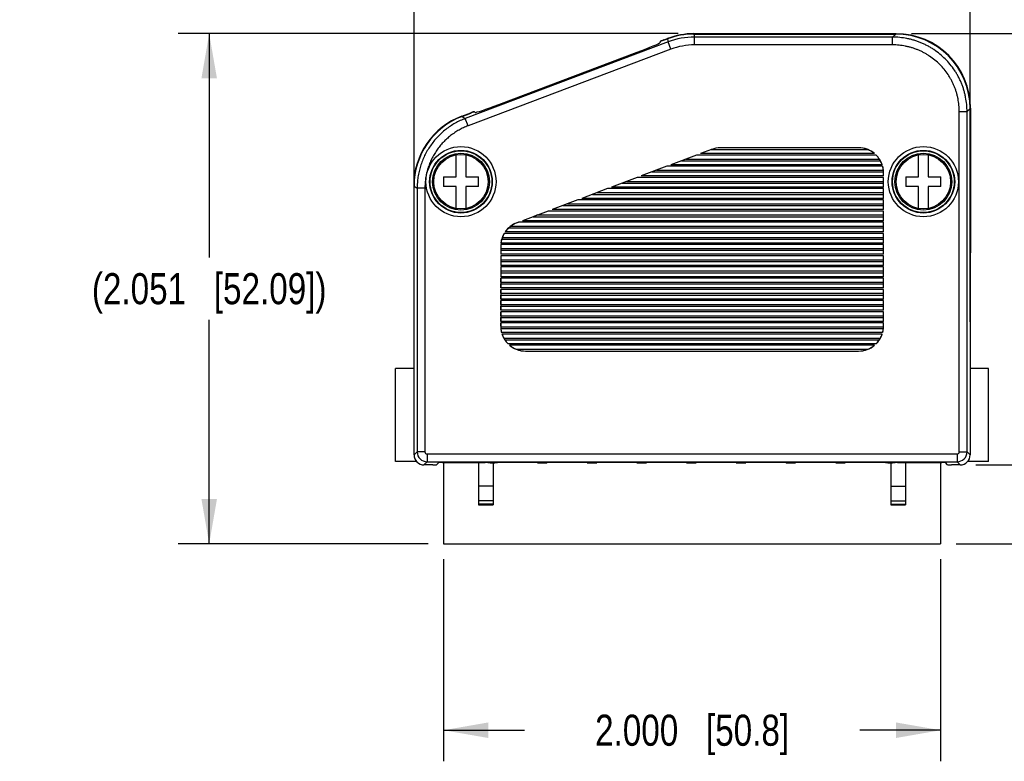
# Model space of a CAD drawing. Header units: inches. Extents: x 0.2 to 16.8, y 0.1 to 10.8.
# Tile 7 of 27: x 3.9 to 7.9, y 5.2 to 8.1. Entities that reach past the tile are written whole.
import ezdxf

# ---------------------------------------------------------------- set-up
doc = ezdxf.new("R2010")
doc.units = ezdxf.units.IN
doc.header["$LTSCALE"] = 0.935
doc.header["$MEASUREMENT"] = 0
doc.layers.get('0').update_dxf_attribs({"linetype": 'CONTINUOUS'})
doc.layers.add('DIMENSIONS', color=7, linetype='CONTINUOUS')
doc.styles.get("Standard").update_dxf_attribs({"font": 'txt', "width": 0.8})
doc.dimstyles.new('DIMSTYLE_1', dxfattribs={"dimtxt": 0.125, "dimasz": 0.18, "dimexe": 0.125, "dimexo": 0.0625, "dimgap": 0.0625, "dimtad": 0, "dimtih": 1, "dimtoh": 1, "dimdec": 3, "dimzin": 4, "dimdsep": 46, "dimtxsty": 'STANDARD', "dimblk": '_FILLED', "dimblk1": '_FILLED', "dimblk2": '_FILLED', "dimcen": 0.09, "dimadec": 0, "dimazin": 0, "dimtp": 0.001, "dimtm": 0.001, "dimtfac": 1, "dimtdec": 3, "dimtofl": 0, "dimtmove": 0, "dimatfit": 3, "dimldrblk": '_FILLED', "dimfxl": 1, "dimtolj": 1, "dimtzin": 4, "dimarcsym": 0})

# ---------------------------------------------------------------- blocks, each defined once
blk = doc.blocks.new('_FILLED')
at = {"color": 0, "linetype": 'BYBLOCK'}
blk.add_solid([(0, 0), (-1, 0.174), (-1, -0.174)], dxfattribs=at)
blk = doc.blocks.new('*D2')
at = {"layer": 'DIMENSIONS', "color": 2, "linetype": 'CONTINUOUS'}
for p, q in [((5.5094, 6.9203), (5.5094, 8.9547)), ((7.7471, 6.9203), (7.7471, 8.9547)), ((5.5094, 8.8297), (5.9033, 8.8297)), ((7.7471, 8.8297), (7.3533, 8.8297))]:
    blk.add_line(p, q, dxfattribs=at)
at = {"layer": 'DIMENSIONS', "color": 2, "linetype": 'CONTINUOUS', "xscale": 0.18, "yscale": 0.18, "zscale": 0.18, "rotation": 180}
blk.add_blockref('_FILLED', (5.5094, 8.8297), dxfattribs=at)
at = {"layer": 'DIMENSIONS', "color": 2, "linetype": 'CONTINUOUS', "xscale": 0.18, "yscale": 0.18, "zscale": 0.18}
blk.add_blockref('_FILLED', (7.7471, 8.8297), dxfattribs=at)
at = {"layer": 'DIMENSIONS', "color": 2, "linetype": 'CONTINUOUS', "insert": (6.6283, 8.8922), "char_height": 0.125, "width": 1.325, "attachment_point": 2, "line_spacing_factor": 0.9}
blk.add_mtext('2.238{\\Ftxt.shx;\\W1.000000;\\H0.125000; }[56.84]', dxfattribs=at)
blk = doc.blocks.new('*D4')
at = {"layer": 'DIMENSIONS', "color": 2, "linetype": 'CONTINUOUS'}
for p, q in [((7.5112, 8.0797), (9.4462, 8.0797)), ((9.3212, 8.0797), (9.3212, 7.3376)), ((9.3212, 6.3456), (9.3212, 7.0876)), ((7.7696, 6.3456), (9.4462, 6.3456))]:
    blk.add_line(p, q, dxfattribs=at)
at = {"layer": 'DIMENSIONS', "color": 2, "linetype": 'CONTINUOUS', "xscale": 0.18, "yscale": 0.18, "zscale": 0.18}
for p, rotation in [((9.3212, 8.0797), 90), ((9.3212, 6.3456), 270)]:
    blk.add_blockref('_FILLED', p, dxfattribs=dict(at, rotation=rotation))
at = {"layer": 'DIMENSIONS', "color": 2, "linetype": 'CONTINUOUS', "insert": (9.3212, 7.2751), "char_height": 0.125, "width": 1.325, "attachment_point": 2, "line_spacing_factor": 0.9}
blk.add_mtext('1.734{\\Ftxt.shx;\\W1.000000;\\H0.125000; }[44.04]', dxfattribs=at)
blk = doc.blocks.new('*D5')
at = {"layer": 'DIMENSIONS', "color": 2, "linetype": 'CONTINUOUS'}
for p, q in [((8.5712, 6.3456), (8.5712, 6.7056)), ((7.7696, 6.3456), (8.6962, 6.3456)), ((7.6908, 6.0287), (8.6962, 6.0287)), ((8.5712, 6.0287), (8.5712, 5.7137)), ((8.5712, 5.7137), (8.6887, 5.7137))]:
    blk.add_line(p, q, dxfattribs=at)
at = {"layer": 'DIMENSIONS', "color": 2, "linetype": 'CONTINUOUS', "xscale": 0.18, "yscale": 0.18, "zscale": 0.18}
for p, rotation in [((8.5712, 6.3456), 270), ((8.5712, 6.0287), 90)]:
    blk.add_blockref('_FILLED', p, dxfattribs=dict(at, rotation=rotation))
at = {"layer": 'DIMENSIONS', "color": 2, "linetype": 'CONTINUOUS', "insert": (8.7512, 5.7762), "char_height": 0.125, "width": 1.125, "attachment_point": 1, "line_spacing_factor": 0.9}
blk.add_mtext('.317{\\Ftxt.shx;\\W1.000000;\\H0.125000; }[8.05]', dxfattribs=at)
blk = doc.blocks.new('*D6')
at = {"layer": 'DIMENSIONS', "color": 2, "linetype": 'CONTINUOUS'}
for p, q in [((5.6283, 5.9662), (5.6283, 5.1537)), ((7.6283, 5.9662), (7.6283, 5.1537)), ((5.6283, 5.2787), (5.9533, 5.2787)), ((7.6283, 5.2787), (7.3033, 5.2787))]:
    blk.add_line(p, q, dxfattribs=at)
at = {"layer": 'DIMENSIONS', "color": 2, "linetype": 'CONTINUOUS', "xscale": 0.18, "yscale": 0.18, "zscale": 0.18, "rotation": 180}
blk.add_blockref('_FILLED', (5.6283, 5.2787), dxfattribs=at)
at = {"layer": 'DIMENSIONS', "color": 2, "linetype": 'CONTINUOUS', "xscale": 0.18, "yscale": 0.18, "zscale": 0.18}
blk.add_blockref('_FILLED', (7.6283, 5.2787), dxfattribs=at)
at = {"layer": 'DIMENSIONS', "color": 2, "linetype": 'CONTINUOUS', "insert": (6.6283, 5.3412), "char_height": 0.125, "width": 1.225, "attachment_point": 2, "line_spacing_factor": 0.9}
blk.add_mtext('2.000{\\Ftxt.shx;\\W1.000000;\\H0.125000; }[50.8]', dxfattribs=at)
blk = doc.blocks.new('*D10')
at = {"layer": 'DIMENSIONS', "color": 2, "linetype": 'CONTINUOUS'}
for p, q in [((6.5727, 8.0797), (4.5603, 8.0797)), ((4.6853, 8.0797), (4.6853, 7.1792)), ((4.6853, 6.0287), (4.6853, 6.9292)), ((5.5658, 6.0287), (4.5603, 6.0287))]:
    blk.add_line(p, q, dxfattribs=at)
at = {"layer": 'DIMENSIONS', "color": 2, "linetype": 'CONTINUOUS', "xscale": 0.18, "yscale": 0.18, "zscale": 0.18}
for p, rotation in [((4.6853, 8.0797), 90), ((4.6853, 6.0287), 270)]:
    blk.add_blockref('_FILLED', p, dxfattribs=dict(at, rotation=rotation))
at = {"layer": 'DIMENSIONS', "color": 2, "linetype": 'CONTINUOUS', "insert": (4.6853, 7.1167), "char_height": 0.125, "width": 1.525, "attachment_point": 2, "line_spacing_factor": 0.9}
blk.add_mtext('(2.051{\\Ftxt.shx;\\W1.000000;\\H0.125000; }[52.09])', dxfattribs=at)

msp = doc.modelspace()

# ---------------------------------------------------------------- linework, layer by layer
at = {"color": 7, "linetype": 'CONTINUOUS'}
for p, q in [((6.5319, 8.0465), (5.7158, 7.7385)), ((6.5002, 8.0487), (6.4993, 8.0439)), ((6.5002, 8.0487), (6.5007, 8.0474)), ((6.5137, 8.053), (6.5296, 8.059)), ((6.514, 8.0546), (6.5293, 8.0604)), ((6.514, 8.0546), (6.5145, 8.0533)), ((6.5296, 8.059), (6.5319, 8.0465)), ((6.5429, 8.0172), (6.5319, 8.0465)), ((6.6352, 8.0797), (7.4487, 8.0797)), ((6.6354, 8.0783), (6.6377, 8.0658)), ((6.6354, 8.0783), (7.4474, 8.0783)), ((6.6377, 8.0345), (6.6377, 8.0658)), ((7.4349, 8.0658), (6.6377, 8.0658)), ((7.4474, 8.0783), (7.4349, 8.0658)), ((7.4349, 8.0345), (7.4349, 8.0658)), ((6.5429, 8.0172), (5.7269, 7.7092)), ((5.8505, 7.7945), (6.4073, 8.0046)), ((7.4349, 8.0345), (6.6377, 8.0345)), ((5.7521, 7.7649), (5.7516, 7.7662)), ((5.7516, 7.7662), (5.7554, 7.7632)), ((7.7033, 7.7661), (7.7346, 7.7661)), ((7.7033, 6.3981), (7.7033, 7.7661)), ((7.7471, 7.7786), (7.7346, 7.7661)), ((7.7346, 6.3981), (7.7346, 7.7661)), ((7.7471, 7.7786), (7.7471, 6.3856)), ((7.7485, 7.7799), (7.7485, 7.1978)), ((5.702, 7.7481), (5.7374, 7.7615)), ((5.7033, 7.7472), (5.7386, 7.7605)), ((5.7033, 7.7472), (5.7158, 7.7385)), ((5.7269, 7.7092), (5.7158, 7.7385)), ((5.7378, 7.7602), (5.7374, 7.7615)), ((6.7069, 7.6142), (6.6624, 7.5975)), ((6.7069, 7.614), (6.7054, 7.6135)), ((6.7054, 7.6135), (7.335, 7.6135)), ((7.2983, 7.6206), (6.7422, 7.6206)), ((7.2983, 7.6205), (6.7422, 7.6205)), ((5.6788, 7.504), (5.6788, 7.5922)), ((5.7178, 7.5922), (5.7178, 7.504)), ((6.6464, 7.5915), (6.5429, 7.5525)), ((6.6044, 7.5755), (6.5859, 7.5685)), ((6.5859, 7.5685), (7.386, 7.5685)), ((6.6044, 7.5755), (7.3818, 7.5755)), ((7.3689, 7.5915), (6.6464, 7.5915)), ((7.3623, 7.5975), (6.6624, 7.5975)), ((7.5393, 7.504), (7.5393, 7.5922)), ((7.5783, 7.5922), (7.5783, 7.504)), ((6.5269, 7.5465), (6.4234, 7.5075)), ((6.4849, 7.5305), (6.4664, 7.5235)), ((6.4849, 7.5305), (7.3978, 7.5305)), ((7.395, 7.5465), (6.5269, 7.5465)), ((7.3932, 7.5525), (6.5429, 7.5525)), ((5.6283, 7.504), (5.6283, 7.465)), ((5.6283, 7.504), (5.6788, 7.504)), ((5.7178, 7.504), (5.7683, 7.504)), ((5.7683, 7.465), (5.7683, 7.504)), ((6.4074, 7.5015), (6.3039, 7.4625)), ((7.3984, 7.5015), (6.4074, 7.5015)), ((7.3984, 7.5075), (6.4234, 7.5075)), ((6.4664, 7.5235), (7.3982, 7.5235)), ((7.3984, 7.5075), (7.3984, 7.5205)), ((7.3984, 7.4625), (7.3984, 7.5015)), ((7.4888, 7.504), (7.5393, 7.504)), ((7.4888, 7.504), (7.4888, 7.465)), ((7.5783, 7.504), (7.6288, 7.504)), ((7.6288, 7.465), (7.6288, 7.504)), ((5.5081, 7.4677), (5.5081, 7.1978)), ((5.5094, 6.3856), (5.5094, 7.4668)), ((5.5094, 7.4668), (5.5219, 7.4581)), ((5.5219, 7.4581), (5.5219, 6.3981)), ((5.5533, 7.4581), (5.5219, 7.4581)), ((5.5533, 7.4581), (5.5533, 6.3981)), ((5.6788, 7.465), (5.6283, 7.465)), ((5.6788, 7.3767), (5.6788, 7.465)), ((5.7178, 7.465), (5.7178, 7.3767)), ((5.7683, 7.465), (5.7178, 7.465)), ((6.2879, 7.4565), (6.1844, 7.4175)), ((7.3984, 7.4565), (6.2879, 7.4565)), ((7.3984, 7.4625), (6.3039, 7.4625)), ((6.3654, 7.4855), (6.3468, 7.4785)), ((6.3468, 7.4785), (7.3983, 7.4785)), ((6.3654, 7.4855), (7.3983, 7.4855)), ((7.3983, 7.4785), (7.3983, 7.4855)), ((7.3984, 7.4175), (7.3984, 7.4565)), ((7.5393, 7.465), (7.4888, 7.465)), ((7.5393, 7.3767), (7.5393, 7.465)), ((7.6288, 7.465), (7.5783, 7.465)), ((7.5783, 7.465), (7.5783, 7.3767)), ((6.1684, 7.4115), (6.0649, 7.3725)), ((7.3984, 7.4115), (6.1684, 7.4115)), ((7.3984, 7.4175), (6.1844, 7.4175)), ((6.2459, 7.4405), (6.2273, 7.4335)), ((6.2273, 7.4335), (7.3983, 7.4335)), ((6.2459, 7.4405), (7.3983, 7.4405)), ((7.3983, 7.4335), (7.3983, 7.4405)), ((7.3984, 7.3725), (7.3984, 7.4115)), ((7.3984, 7.3725), (6.0649, 7.3725)), ((6.1264, 7.3955), (6.1078, 7.3885)), ((6.1078, 7.3885), (7.3983, 7.3885)), ((6.1264, 7.3955), (7.3983, 7.3955)), ((7.3983, 7.3885), (7.3983, 7.3955)), ((6.0489, 7.3665), (5.9453, 7.3275)), ((6.0069, 7.3505), (5.9883, 7.3435)), ((5.9883, 7.3435), (7.3983, 7.3435)), ((6.0069, 7.3505), (7.3983, 7.3505)), ((7.3984, 7.3665), (6.0489, 7.3665)), ((7.3983, 7.3435), (7.3983, 7.3505)), ((7.3984, 7.3275), (7.3984, 7.3665)), ((5.8901, 7.2985), (7.3983, 7.2985)), ((5.8985, 7.3055), (7.3983, 7.3055)), ((5.923, 7.319), (5.9294, 7.3215)), ((5.9294, 7.3215), (5.923, 7.319)), ((5.923, 7.319), (5.923, 7.319)), ((7.3984, 7.3215), (5.9294, 7.3215)), ((7.3984, 7.3275), (5.9453, 7.3275)), ((7.3983, 7.3055), (7.3984, 7.3215)), ((7.3983, 7.2985), (7.3983, 7.3055)), ((7.3984, 7.2825), (7.3983, 7.2985)), ((7.3984, 7.2825), (7.3984, 7.3215)), ((5.8623, 7.2535), (7.3983, 7.2535)), ((5.8647, 7.2605), (7.3983, 7.2605)), ((7.3984, 7.2765), (5.8721, 7.2765)), ((7.3984, 7.2825), (5.876, 7.2825)), ((7.3983, 7.2535), (7.3983, 7.2605)), ((7.3984, 7.2375), (7.3984, 7.2765)), ((5.8581, 7.2253), (5.8581, 7.1925)), ((7.3984, 7.2315), (5.8583, 7.2315)), ((5.8583, 7.2155), (5.8583, 7.2085)), ((5.8583, 7.2155), (7.3983, 7.2155)), ((7.3984, 7.2375), (5.8588, 7.2375)), ((7.3983, 7.2085), (7.3983, 7.2155)), ((7.3984, 7.1925), (7.3984, 7.2315)), ((5.5094, 7.1978), (5.5081, 7.1978)), ((5.5087, 7.1828), (5.5094, 7.1821)), ((5.5094, 7.1828), (5.5087, 7.1828)), ((7.3984, 7.1925), (5.8581, 7.1925)), ((5.8581, 7.1865), (5.8581, 7.1475)), ((7.3984, 7.1865), (5.8581, 7.1865)), ((5.8583, 7.2085), (7.3983, 7.2085)), ((5.8583, 7.1705), (5.8583, 7.1635)), ((5.8583, 7.1705), (7.3983, 7.1705)), ((7.3983, 7.1635), (7.3983, 7.1705)), ((7.3984, 7.1475), (7.3984, 7.1865)), ((7.7485, 7.1978), (7.7471, 7.1978)), ((7.7478, 7.1828), (7.7471, 7.1828)), ((7.7478, 7.1828), (7.7471, 7.1821)), ((7.3984, 7.1475), (5.8581, 7.1475)), ((5.8581, 7.1415), (5.8581, 7.1025)), ((7.3984, 7.1415), (5.8581, 7.1415)), ((5.8583, 7.1635), (7.3983, 7.1635)), ((7.3984, 7.1025), (7.3984, 7.1415)), ((7.3984, 7.1025), (5.8581, 7.1025)), ((5.8583, 7.0805), (5.8581, 7.0965)), ((5.8581, 7.0965), (5.8581, 7.0575)), ((7.3984, 7.0965), (5.8581, 7.0965)), ((5.8583, 7.1255), (5.8583, 7.1185)), ((5.8583, 7.1255), (7.3983, 7.1255)), ((5.8583, 7.1185), (7.3983, 7.1185)), ((7.3983, 7.1185), (7.3983, 7.1255)), ((7.3984, 7.0575), (7.3984, 7.0965)), ((5.8581, 7.0575), (5.8583, 7.0735)), ((7.3984, 7.0575), (5.8581, 7.0575)), ((5.8583, 7.0805), (5.8583, 7.0735)), ((5.8583, 7.0805), (7.3983, 7.0805)), ((5.8583, 7.0735), (7.3983, 7.0735)), ((7.3983, 7.0735), (7.3983, 7.0805)), ((5.8583, 7.0355), (5.8581, 7.0515)), ((5.8581, 7.0515), (5.8581, 7.0125)), ((7.3984, 7.0515), (5.8581, 7.0515)), ((5.8581, 7.0125), (5.8583, 7.0285)), ((7.3984, 7.0125), (5.8581, 7.0125)), ((5.8583, 7.0355), (5.8583, 7.0285)), ((5.8583, 7.0355), (7.3983, 7.0355)), ((5.8583, 7.0285), (7.3983, 7.0285)), ((7.3983, 7.0355), (7.3984, 7.0515)), ((7.3983, 7.0285), (7.3983, 7.0355)), ((7.3984, 7.0125), (7.3983, 7.0285)), ((7.3984, 7.0125), (7.3984, 7.0515)), ((5.8583, 6.9905), (5.8581, 7.0065)), ((5.8581, 7.0065), (5.8581, 6.9675)), ((7.3984, 7.0065), (5.8581, 7.0065)), ((5.8581, 6.9675), (5.8583, 6.9835)), ((5.8583, 6.9905), (5.8583, 6.9835)), ((5.8583, 6.9905), (7.3983, 6.9905)), ((5.8583, 6.9835), (7.3983, 6.9835)), ((7.3983, 6.9835), (7.3983, 6.9905)), ((7.3984, 6.9675), (7.3984, 7.0065)), ((7.3984, 6.9675), (5.8581, 6.9675)), ((5.8583, 6.9455), (5.8581, 6.9615)), ((5.8581, 6.9615), (5.8581, 6.9225)), ((7.3984, 6.9615), (5.8581, 6.9615)), ((5.8581, 6.9225), (5.8583, 6.9385)), ((5.8583, 6.9455), (5.8583, 6.9385)), ((5.8583, 6.9455), (7.3983, 6.9455)), ((5.8583, 6.9385), (7.3983, 6.9385)), ((7.3983, 6.9385), (7.3983, 6.9455)), ((7.3984, 6.9225), (7.3984, 6.9615)), ((7.3984, 6.9225), (5.8581, 6.9225)), ((5.8582, 6.9035), (5.8581, 6.9165)), ((5.8581, 6.9165), (5.8581, 6.9035)), ((7.3984, 6.9165), (5.8581, 6.9165)), ((5.8581, 6.9035), (5.8582, 6.9035)), ((5.8583, 6.9005), (7.3982, 6.9005)), ((5.8588, 6.8935), (7.3978, 6.8935)), ((7.3984, 6.9035), (7.3984, 6.9165)), ((7.395, 6.8775), (5.8615, 6.8775)), ((7.3932, 6.8715), (5.8633, 6.8715)), ((5.8705, 6.8555), (7.386, 6.8555)), ((5.8747, 6.8485), (7.3818, 6.8485)), ((7.3689, 6.8325), (5.8876, 6.8325)), ((7.3623, 6.8265), (5.8942, 6.8265)), ((5.9215, 6.8105), (7.335, 6.8105)), ((5.9583, 6.8033), (5.9583, 6.8035)), ((5.9583, 6.8035), (7.2983, 6.8035)), ((5.9583, 6.8033), (7.2983, 6.8033)), ((7.2983, 6.8033), (7.2983, 6.8035)), ((5.4353, 6.3595), (5.4353, 6.7335)), ((5.5094, 6.7335), (5.4353, 6.7335)), ((7.8212, 6.7335), (7.7471, 6.7335)), ((7.8212, 6.3595), (7.8212, 6.7335)), ((5.5094, 6.3856), (5.5219, 6.3981)), ((5.5533, 6.3981), (5.5219, 6.3981)), ((5.5619, 6.3895), (5.5619, 6.3581)), ((5.5619, 6.3895), (7.6946, 6.3895)), ((7.6946, 6.3895), (7.6946, 6.3581)), ((7.7033, 6.3981), (7.7346, 6.3981)), ((7.7471, 6.3856), (7.7346, 6.3981)), ((5.5195, 6.3595), (5.4353, 6.3595)), ((5.5494, 6.3456), (5.5619, 6.3581)), ((5.5851, 6.3456), (5.5494, 6.3456)), ((5.5619, 6.3581), (7.6946, 6.3581)), ((5.6, 6.3462), (5.6087, 6.3549)), ((5.6237, 6.3555), (5.7959, 6.3555)), ((5.6283, 6.3555), (5.6283, 6.0287)), ((5.7692, 6.3555), (5.7692, 6.1844)), ((5.8059, 6.3551), (5.8059, 6.355)), ((5.8159, 6.3545), (5.8347, 6.3545)), ((5.8283, 6.3545), (5.8283, 6.1844)), ((5.8447, 6.355), (5.8447, 6.3551)), ((5.9959, 6.3555), (5.8547, 6.3555)), ((6.0059, 6.3551), (6.0062, 6.3543)), ((6.0162, 6.3539), (6.0344, 6.3539)), ((6.0444, 6.3543), (6.0447, 6.3551)), ((6.1959, 6.3555), (6.0547, 6.3555)), ((6.2059, 6.3551), (6.2062, 6.3543)), ((6.2162, 6.3539), (6.2344, 6.3539)), ((6.2444, 6.3543), (6.2447, 6.3551)), ((6.3959, 6.3555), (6.2547, 6.3555)), ((6.4059, 6.3551), (6.4062, 6.3543)), ((6.4162, 6.3539), (6.4344, 6.3539)), ((6.4444, 6.3543), (6.4447, 6.3551)), ((6.5959, 6.3555), (6.4547, 6.3555)), ((6.6059, 6.3551), (6.6062, 6.3543)), ((6.6162, 6.3539), (6.6344, 6.3539)), ((6.6444, 6.3543), (6.6447, 6.3551)), ((6.7959, 6.3555), (6.6547, 6.3555)), ((6.8059, 6.3551), (6.8062, 6.3543)), ((6.8162, 6.3539), (6.8344, 6.3539)), ((6.8444, 6.3543), (6.8447, 6.3551)), ((6.9959, 6.3555), (6.8547, 6.3555)), ((7.0059, 6.3551), (7.0062, 6.3543)), ((7.0162, 6.3539), (7.0344, 6.3539)), ((7.0444, 6.3543), (7.0447, 6.3551)), ((7.1959, 6.3555), (7.0547, 6.3555)), ((7.2059, 6.3551), (7.2062, 6.3543)), ((7.2162, 6.3539), (7.2344, 6.3539)), ((7.2444, 6.3543), (7.2447, 6.3551)), ((7.3959, 6.3555), (7.2547, 6.3555)), ((7.4059, 6.3551), (7.4059, 6.355)), ((7.4159, 6.3545), (7.4347, 6.3545)), ((7.4283, 6.3545), (7.4283, 6.1844)), ((7.4447, 6.355), (7.4447, 6.3551)), ((7.4547, 6.3555), (7.6328, 6.3555)), ((7.4873, 6.3555), (7.4873, 6.1844)), ((7.6283, 6.3555), (7.6283, 6.0287)), ((7.6565, 6.3462), (7.6478, 6.3549)), ((7.7071, 6.3456), (7.6715, 6.3456)), ((7.7071, 6.3456), (7.6946, 6.3581)), ((7.8212, 6.3595), (7.737, 6.3595)), ((5.8283, 6.26), (5.7692, 6.26)), ((7.4283, 6.26), (7.4873, 6.26)), ((5.8283, 6.201), (5.7692, 6.201)), ((5.8283, 6.1878), (5.7692, 6.1878)), ((5.7692, 6.1844), (5.8283, 6.1844)), ((7.4283, 6.201), (7.4873, 6.201)), ((7.4283, 6.1878), (7.4873, 6.1878)), ((7.4283, 6.1844), (7.4873, 6.1844)), ((5.6283, 6.0287), (7.6283, 6.0287))]:
    msp.add_line(p, q, dxfattribs=at)
for centre, radius in [((5.6983, 7.4845), 0.141), ((5.6983, 7.4845), 0.126), ((5.6983, 7.4845), 0.1242), ((7.5588, 7.4845), 0.141), ((7.5588, 7.4845), 0.126), ((7.5588, 7.4845), 0.1242), ((5.6983, 7.4845), 0.1142), ((5.6983, 7.4845), 0.1095), ((7.5588, 7.4845), 0.1142), ((7.5588, 7.4845), 0.1095)]:
    msp.add_circle(centre, radius, dxfattribs=at)
for centre, radius, start, end in [((6.6377, 7.7662), 0.2996, 89.9948, 110.6799), ((6.6377, 7.7662), 0.2682, 89.9927, 110.682), ((6.7422, 7.5205), 0.1002, 90, 110.634), ((6.7422, 7.5205), 0.1, 90, 110.634), ((7.2983, 7.5205), 0.1002, 50.2336, 90), ((7.2983, 7.5205), 0.1, 68.4348, 90), ((7.2983, 7.5205), 0.1002, 18.6292, 45.1343), ((7.2983, 7.5205), 0.1, 28.6854, 33.367), ((7.2983, 7.5205), 0.1002, 0, 15.0432), ((7.2983, 7.5205), 0.1, 1.7191, 5.7392), ((5.9583, 7.2253), 0.1002, 110.634, 145.1943), ((5.9583, 7.2253), 0.1, 126.6984, 132.9631), ((5.9583, 7.2253), 0.1002, 149.2762, 173.0167), ((5.9583, 7.2253), 0.1, 159.403, 163.6328), ((5.9583, 7.2253), 0.1002, 176.4635, 180), ((5.9583, 6.9035), 0.1002, 180, 195.0432), ((5.9583, 6.9035), 0.1, 181.7191, 185.7392), ((7.2983, 6.9035), 0.1002, 344.9568, 360), ((7.2983, 6.9035), 0.1, 354.2608, 358.2809), ((5.9583, 6.9035), 0.1002, 198.6292, 225.1343), ((5.9583, 6.9035), 0.1, 208.6854, 213.367), ((7.2983, 6.9035), 0.1002, 314.8657, 341.3708), ((7.2983, 6.9035), 0.1, 326.633, 331.3146), ((5.9583, 6.9035), 0.1002, 230.2336, 270), ((7.2983, 6.9035), 0.1002, 270, 309.7664), ((5.9583, 6.9035), 0.1, 248.4348, 270), ((7.2983, 6.9035), 0.1, 270, 291.5652), ((5.5494, 6.3856), 0.0399, 179.9782, 270.0218), ((5.562, 6.3982), 0.04, 180.0977, 269.9023), ((5.5619, 6.3981), 0.00865, 179.9771, 270.0236), ((7.6945, 6.3982), 0.04, 270.0977, 359.9023), ((7.6946, 6.3981), 0.00865, 269.9771, 0.0236), ((7.7072, 6.3856), 0.0399, 269.9782, 0.0218)]:
    msp.add_arc(centre, radius, start, end, dxfattribs=at)
for centre, major_axis, ratio, start_param, end_param in [((6.4058, 8.0087), (0.0936, 0.0353), 0.043661, -1.570796, -0.02618), ((6.514, 8.0524), (0.014, 0.0053), 0.043661, 1.570796, 3.115413), ((6.5142, 8.054), (0.014, 0.0053), 0.043661, 1.570796, 3.115413), ((6.6353, 7.7794), (-0.0539, 0.2954), 0.999017, -0.180245, 0.180245), ((6.6355, 7.778), (-0.0539, 0.2954), 0.999017, -0.180245, 0.180245), ((7.4468, 7.778), (0.2125, 0.2125), 0.998099, -0.784447, 0.784447), ((7.4482, 7.7794), (0.2125, 0.2125), 0.998099, -0.784447, 0.784447), ((5.7376, 7.7609), (0.014, 0.0053), 0.043661, 0.02618, 1.570796), ((5.7388, 7.7599), (0.014, 0.0053), 0.043661, 0.02618, 1.570796), ((5.8489, 7.7986), (0.0936, 0.0353), 0.043661, -3.115413, -1.570796), ((5.8084, 7.4673), (-0.2471, 0.1709), 0.998594, -0.604322, 0.604322), ((5.8097, 7.4664), (0.2471, -0.1709), 0.998594, 2.537271, 3.745914), ((7.2983, 7.5194), (0, 0.101), 0.99994, -0.687106, -0.372394), ((7.2983, 7.5215), (0, 0.0994), 0.99994, -0.997571, -0.790779), ((7.2983, 7.5194), (0, 0.1005), 0.99994, -1.235335, -1.060596), ((7.2983, 7.5215), (0, 0.0999), 0.99994, -1.48149, -1.318794), ((7.2983, 7.5194), (0, 0.1), 0.99994, -1.559887, -1.529889), ((5.9583, 7.2242), (0, 0.1008), 0.99994, 0.742443, 0.954391), ((5.9583, 7.2264), (0, 0.0991), 0.99994, 0.363995, 0.647056), ((5.9583, 7.2242), (0, 0.1003), 0.99994, 1.274683, 1.438093), ((5.9583, 7.2264), (0, 0.0996), 0.99994, 1.043969, 1.221543), ((5.9583, 7.2264), (0, 0.1001), 0.99994, 1.519965, 1.581706), ((5.5087, 7.1978), (0, 0.015), 0.043661, -4.712389, -3.185226), ((7.7478, 7.1978), (0, 0.015), 0.043661, -3.097959, -1.570796), ((5.9583, 6.9045), (0, 0.1), 0.99994, -4.701479, -4.671482), ((5.9583, 6.9024), (0, 0.0999), 0.99994, -4.623082, -4.460387), ((7.2983, 6.9024), (0, 0.0999), 0.99994, -1.822799, -1.660103), ((7.2983, 6.9045), (0, 0.1), 0.99994, -1.611704, -1.581706), ((5.9583, 6.9046), (0, 0.1005), 0.99994, -4.376928, -4.202189), ((7.2983, 6.9046), (0, 0.1005), 0.99994, -2.080997, -1.906257), ((5.9583, 6.9024), (0, 0.0994), 0.99994, -4.139164, -3.932372), ((5.9583, 6.9046), (0, 0.101), 0.99994, -3.828699, -3.513986), ((7.2983, 6.9046), (0, 0.101), 0.99994, -2.769199, -2.454487), ((7.2983, 6.9024), (0, 0.0994), 0.99994, -2.350813, -2.144022), ((5.5851, 6.3463), (0.015, 0), 0.043661, -1.570796, -0.043633), ((5.6237, 6.3549), (0.015, 0), 0.043661, 1.570796, 3.097959), ((5.7959, 6.3551), (0.01, 0), 0.043661, 0.017453, 1.570796), ((5.8159, 6.355), (0.01, 0), 0.043661, -3.124139, -1.570796), ((5.8347, 6.355), (0.01, 0), 0.043661, -1.570796, -0.017453), ((5.8547, 6.3551), (0.01, 0), 0.043661, 1.570796, 3.124139), ((5.9959, 6.3551), (0.01, 0), 0.043661, 0.017453, 1.570796), ((6.0162, 6.3543), (0.01, 0), 0.043661, -3.124139, -1.570796), ((6.0344, 6.3543), (0.01, 0), 0.043661, -1.570796, -0.017453), ((6.0547, 6.3551), (0.01, 0), 0.043661, 1.570796, 3.124139), ((6.1959, 6.3551), (0.01, 0), 0.043661, 0.017453, 1.570796), ((6.2162, 6.3543), (0.01, 0), 0.043661, -3.124139, -1.570796), ((6.2344, 6.3543), (0.01, 0), 0.043661, -1.570796, -0.017453), ((6.2547, 6.3551), (0.01, 0), 0.043661, 1.570796, 3.124139), ((6.3959, 6.3551), (0.01, 0), 0.043661, 0.017453, 1.570796), ((6.4162, 6.3543), (0.01, 0), 0.043661, -3.124139, -1.570796), ((6.4344, 6.3543), (0.01, 0), 0.043661, -1.570796, -0.017453), ((6.4547, 6.3551), (0.01, 0), 0.043661, 1.570796, 3.124139), ((6.5959, 6.3551), (0.01, 0), 0.043661, 0.017453, 1.570796), ((6.6162, 6.3543), (0.01, 0), 0.043661, -3.124139, -1.570796), ((6.6344, 6.3543), (0.01, 0), 0.043661, -1.570796, -0.017453), ((6.6547, 6.3551), (0.01, 0), 0.043661, 1.570796, 3.124139), ((6.7959, 6.3551), (0.01, 0), 0.043661, 0.017453, 1.570796), ((6.8162, 6.3543), (0.01, 0), 0.043661, -3.124139, -1.570796), ((6.8344, 6.3543), (0.01, 0), 0.043661, -1.570796, -0.017453), ((6.8547, 6.3551), (0.01, 0), 0.043661, 1.570796, 3.124139), ((6.9959, 6.3551), (0.01, 0), 0.043661, 0.017453, 1.570796), ((7.0162, 6.3543), (0.01, 0), 0.043661, -3.124139, -1.570796), ((7.0344, 6.3543), (0.01, 0), 0.043661, -1.570796, -0.017453), ((7.0547, 6.3551), (0.01, 0), 0.043661, 1.570796, 3.124139), ((7.1959, 6.3551), (0.01, 0), 0.043661, 0.017453, 1.570796), ((7.2162, 6.3543), (0.01, 0), 0.043661, -3.124139, -1.570796), ((7.2344, 6.3543), (0.01, 0), 0.043661, -1.570796, -0.017453), ((7.2547, 6.3551), (0.01, 0), 0.043661, 1.570796, 3.124139), ((7.3959, 6.3551), (0.01, 0), 0.043661, 0.017453, 1.570796), ((7.4159, 6.355), (0.01, 0), 0.043661, -3.124139, -1.570796), ((7.4347, 6.355), (0.01, 0), 0.043661, -1.570796, -0.017453), ((7.4547, 6.3551), (0.01, 0), 0.043661, 1.570796, 3.124139), ((7.6328, 6.3549), (0.015, 0), 0.043661, 0.043633, 1.570796), ((7.6715, 6.3463), (0.015, 0), 0.043661, -3.097959, -1.570796)]:
    msp.add_ellipse(centre, major_axis=major_axis, ratio=ratio, start_param=start_param, end_param=end_param, dxfattribs=at)
for points, knots in [([(7.7346, 7.7661), (7.7346, 7.7757), (7.7336, 7.7952), (7.7301, 7.8193), (7.7258, 7.8384), (7.7219, 7.8526), (7.7173, 7.8666), (7.7121, 7.8803), (7.7061, 7.8939), (7.6995, 7.9071), (7.6922, 7.9199), (7.6817, 7.9366), (7.667, 7.9564), (7.6471, 7.9783), (7.6252, 7.9982), (7.6054, 8.0128), (7.5888, 8.0234), (7.5759, 8.0306), (7.5627, 8.0373), (7.5492, 8.0432), (7.5354, 8.0485), (7.5214, 8.0531), (7.5072, 8.057), (7.4881, 8.0613), (7.464, 8.0648), (7.4445, 8.0658), (7.4349, 8.0658)], [0, 0, 0, 0, 0.061748, 0.123866, 0.155047, 0.18629, 0.217586, 0.24893, 0.280307, 0.311703, 0.343105, 0.374503, 0.437256, 0.49996, 0.562662, 0.625412, 0.65681, 0.688213, 0.719611, 0.750991, 0.78234, 0.813644, 0.844895, 0.876084, 0.938224, 1, 1, 1, 1]), ([(7.7033, 7.7661), (7.7033, 7.7747), (7.7024, 7.7921), (7.6992, 7.8137), (7.6954, 7.8308), (7.692, 7.8435), (7.6878, 7.8561), (7.6831, 7.8684), (7.6778, 7.8805), (7.6718, 7.8924), (7.6653, 7.9039), (7.6559, 7.9188), (7.6428, 7.9365), (7.625, 7.9562), (7.6054, 7.9739), (7.5876, 7.9871), (7.5727, 7.9965), (7.5612, 8.003), (7.5493, 8.009), (7.5372, 8.0143), (7.5249, 8.019), (7.5124, 8.0232), (7.4997, 8.0266), (7.4826, 8.0304), (7.461, 8.0336), (7.4435, 8.0345), (7.4349, 8.0345)], [0, 0, 0, 0, 0.061755, 0.123877, 0.155059, 0.186303, 0.2176, 0.248943, 0.280319, 0.311714, 0.343115, 0.374512, 0.43726, 0.49996, 0.562658, 0.625404, 0.6568, 0.688201, 0.719598, 0.750978, 0.782327, 0.813631, 0.844882, 0.876074, 0.938218, 1, 1, 1, 1]), ([(5.7158, 7.7385), (5.7088, 7.7359), (5.695, 7.7301), (5.6749, 7.7198), (5.6556, 7.708), (5.6372, 7.6947), (5.6198, 7.6801), (5.6036, 7.6641), (5.5886, 7.647), (5.5749, 7.6288), (5.5627, 7.6095), (5.5519, 7.5894), (5.5427, 7.5686), (5.5352, 7.5472), (5.5293, 7.5253), (5.5251, 7.503), (5.5225, 7.4806), (5.5219, 7.4656), (5.5219, 7.4581)], [0, 0, 0, 0, 0.06193, 0.124085, 0.186432, 0.248939, 0.311578, 0.374321, 0.437126, 0.499956, 0.562787, 0.625595, 0.688345, 0.750995, 0.813514, 0.875876, 0.938049, 1, 1, 1, 1]), ([(5.7269, 7.7092), (5.7206, 7.7069), (5.7082, 7.7017), (5.6903, 7.6925), (5.673, 7.6819), (5.6565, 7.67), (5.6409, 7.6569), (5.6264, 7.6426), (5.6129, 7.6273), (5.6007, 7.6109), (5.5897, 7.5937), (5.5801, 7.5757), (5.5719, 7.5571), (5.5651, 7.5379), (5.5598, 7.5182), (5.556, 7.4983), (5.5538, 7.4783), (5.5532, 7.4648), (5.5533, 7.4581)], [0, 0, 0, 0, 0.061933, 0.12409, 0.186438, 0.248945, 0.311584, 0.374325, 0.437128, 0.499956, 0.562785, 0.625591, 0.68834, 0.750989, 0.813508, 0.875871, 0.938046, 1, 1, 1, 1])]:
    msp.add_open_spline(points, degree=3, knots=knots, dxfattribs=at)

# ---------------------------------------------------------------- dimensions: what is measured, and where the dimension line sits
at = {"layer": 'DIMENSIONS', "color": 2, "linetype": 'CONTINUOUS'}
dim = msp.add_linear_dim(base=(7.7471, 8.8297), p1=(5.5094, 6.8578), p2=(7.7471, 6.8578), dimstyle='DIMSTYLE_1', dxfattribs=at)
dim.commit()
dim.dimension.update_dxf_attribs({"geometry": '*D2', "text_midpoint": (6.6283, 8.8297), "dimtype": 160})
dim = msp.add_linear_dim(base=(4.6853, 6.0287), p1=(6.6352, 8.0797), p2=(5.6283, 6.0287), angle=270, text='(<>)', dimstyle='DIMSTYLE_1', dxfattribs=at)
dim.commit()
dim.dimension.update_dxf_attribs({"geometry": '*D10', "text_midpoint": (4.6853, 7.0542), "dimtype": 160})
for base, p1, p2, angle, picture, middle in [((9.3212, 8.0797), (7.7071, 6.3456), (7.4487, 8.0797), 90, '*D4', (9.3212, 7.2126)), ((8.5712, 6.3456), (7.6283, 6.0287), (7.7071, 6.3456), 90, '*D5', (9.3137, 5.7137)), ((5.6283, 5.2787), (7.6283, 6.0287), (5.6283, 6.0287), 180, '*D6', (6.6283, 5.2787))]:
    dim = msp.add_linear_dim(base=base, p1=p1, p2=p2, angle=angle, dimstyle='DIMSTYLE_1', dxfattribs=at)
    dim.commit()
    dim.dimension.update_dxf_attribs({"geometry": picture, "text_midpoint": middle, "dimtype": 160})

doc.saveas('drawing.dxf')
